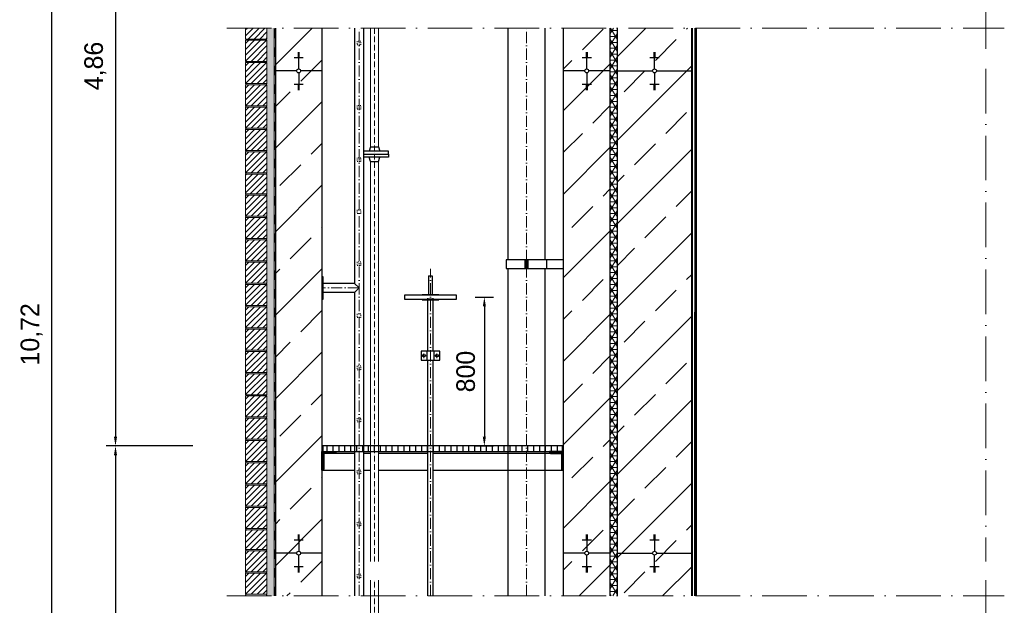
# Model space of a CAD drawing. Header units: millimetres. Extents: x -48448 to 452754, y -13941 to 17062.
# Tile 67 of 256: x 11758 to 17056, y -741 to 2408. Entities that reach past the tile are written whole.
import ezdxf

# ---------------------------------------------------------------- set-up
doc = ezdxf.new("R2010")
doc.units = ezdxf.units.MM
doc.linetypes.add('ACAD_ISO10W100', pattern=[18, 12, -3, 0, -3])
doc.linetypes.add('JIS_02_1.0', pattern=[2, 1, -1])
doc.layers.add('Bemaßung', color=7, linetype='Continuous', lineweight=13)
doc.dimstyles.new('DIN', dxfattribs={"dimtxt": 2.5, "dimasz": 2.5, "dimexe": 1.25, "dimexo": 0.625, "dimtad": 1, "dimtih": 1, "dimdec": 4, "dimdsep": 46, "dimlunit": 6, "dimtxsty": 'Standard', "dimcen": 2.5, "dimadec": 0, "dimazin": 0, "dimtfac": 1, "dimtdec": 4, "dimtmove": 0, "dimatfit": 3, "dimfxl": 0, "dimtvp": 1, "dimtolj": 1, "dimtzin": 0, "dimarcsym": 0})
pattern_1 = [(45, (-70851.6295, 38435.7196), (-2.24506403, 2.24506403), [])]
pattern_2 = [(45, (-26299.62, 0), (-224.5064, 224.5064), []), (45, (-26075.1, 0), (-224.5064, 224.5064), [158.75, -79.375])]

# ---------------------------------------------------------------- blocks, each defined once
blk = doc.blocks.new('*D26')
at = {"layer": 'Bemaßung', "color": 0, "lineweight": -2, "transparency": 16777216}
for p, q in [((12433.9, 5202.1), (11880.4, 5202.1)), ((11930.4, -3720.2), (11930.4, 5152.1)), ((12683.9, -3770.2), (11880.4, -3770.2))]:
    blk.add_line(p, q, dxfattribs=at)
at = {"layer": 'Bemaßung', "color": 0, "transparency": 16777216}
for points in [[(11922, 5152.1), (11938.7, 5152.1), (11930.4, 5202.1)], [(11922, -3720.2), (11938.7, -3720.2), (11930.4, -3770.2)]]:
    blk.add_solid(points, dxfattribs=at)
at = {"layer": 'DEFPOINTS', "color": 0, "transparency": 16777216}
for p in [(11930.4, 5202.1), (13133.9, 5202.1), (13383.9, -3770.2)]:
    blk.add_point(p, dxfattribs=at)
at = {"layer": 'Bemaßung', "color": 0, "transparency": 16777216, "insert": (11822, 715.9), "char_height": 100, "attachment_point": 5, "rotation": 90}
blk.add_mtext('\\A1;10,72', dxfattribs=at)
blk = doc.blocks.new('*D28')
at = {"layer": 'Bemaßung', "color": 0, "lineweight": -2, "transparency": 16777216}
for p, q in [((12688.9, 4202.1), (12223.3, 4202.1)), ((12273.3, 4152.1), (12273.3, 165.9)), ((12688.9, 115.9), (12223.3, 115.9))]:
    blk.add_line(p, q, dxfattribs=at)
at = {"layer": 'Bemaßung', "color": 0, "transparency": 16777216}
for points in [[(12264.9, 4152.1), (12281.6, 4152.1), (12273.3, 4202.1)], [(12264.9, 165.9), (12281.6, 165.9), (12273.3, 115.9)]]:
    blk.add_solid(points, dxfattribs=at)
at = {"layer": 'DEFPOINTS', "color": 0, "transparency": 16777216}
for p in [(13388.9, 4202.1), (12273.3, 115.9), (13388.9, 115.9)]:
    blk.add_point(p, dxfattribs=at)
at = {"layer": 'Bemaßung', "color": 0, "transparency": 16777216, "insert": (12164.9, 2159), "char_height": 100, "attachment_point": 5, "rotation": 90}
blk.add_mtext('\\A1;4,86', dxfattribs=at)
blk = doc.blocks.new('*D29')
at = {"layer": 'Bemaßung', "color": 0, "lineweight": -2, "transparency": 16777216}
for p, q in [((12688.9, 115.9), (12223.3, 115.9)), ((12273.3, 65.9), (12273.3, -3720.2)), ((12683.9, -3770.2), (12223.3, -3770.2))]:
    blk.add_line(p, q, dxfattribs=at)
at = {"layer": 'Bemaßung', "color": 0, "transparency": 16777216}
for points in [[(12264.9, 65.9), (12281.6, 65.9), (12273.3, 115.9)], [(12264.9, -3720.2), (12281.6, -3720.2), (12273.3, -3770.2)]]:
    blk.add_solid(points, dxfattribs=at)
at = {"layer": 'DEFPOINTS', "color": 0, "transparency": 16777216}
for p in [(13388.9, 115.9), (12273.3, -3770.2), (13383.9, -3770.2)]:
    blk.add_point(p, dxfattribs=at)
at = {"layer": 'Bemaßung', "color": 0, "transparency": 16777216, "insert": (12164.9, -1827.1), "char_height": 100, "attachment_point": 5, "rotation": 90}
blk.add_mtext('\\A1;4,86', dxfattribs=at)
blk = doc.blocks.new('*D61')
at = {"layer": 'Bemaßung', "color": 0, "lineweight": -2, "transparency": 16777216}
for p, q in [((14207.9, 915.9), (14307.9, 915.9)), ((14257.9, 865.9), (14257.9, 165.9)), ((14207.9, 115.9), (14307.9, 115.9))]:
    blk.add_line(p, q, dxfattribs=at)
at = {"layer": 'Bemaßung', "color": 0, "transparency": 16777216}
for points in [[(14249.6, 865.9), (14266.2, 865.9), (14257.9, 915.9)], [(14249.6, 165.9), (14266.2, 165.9), (14257.9, 115.9)]]:
    blk.add_solid(points, dxfattribs=at)
at = {"layer": 'DEFPOINTS', "color": 0, "transparency": 16777216}
for p in [(14107.9, 915.9), (14107.9, 115.9), (14257.9, 115.9)]:
    blk.add_point(p, dxfattribs=at)
at = {"layer": 'Bemaßung', "color": 0, "transparency": 16777216, "insert": (14157.9, 515.9), "char_height": 100, "attachment_point": 5, "rotation": 90}
blk.add_mtext('\\A1;800', dxfattribs=at)

msp = doc.modelspace()

# ---------------------------------------------------------------- hatches: boundary and pattern name
at = {"lineweight": 18}
h = msp.add_hatch(dxfattribs=at)
h.set_pattern_fill('ANSI31', color=0, scale=7, style=0)
h.set_pattern_definition([(45, (-81890.728, 43364.72), (-15.715448, 15.715448), [])])
h.paths.add_polyline_path([(13087.883, 2362.632), (12972.883, 2362.632), (12972.883, 2303.942), (13087.883, 2303.942)])
h = msp.add_hatch()
h.set_pattern_fill('ANSI33', color=256, scale=50)
h.set_pattern_definition(pattern_2)
h.paths.add_polyline_path([(13383.883, 2362.632), (13133.883, 2362.632), (13133.883, -691.059), (13383.883, -691.059)])
h = msp.add_hatch()
h.set_pattern_fill('ANSI33', color=256, scale=50)
h.set_pattern_definition(pattern_2)
h.paths.add_polyline_path([(14933.883, 2362.632), (14683.883, 2362.632), (14683.883, -691.059), (14933.883, -691.059)])
at = {"lineweight": 5}
h = msp.add_hatch(dxfattribs=at)
h.set_pattern_fill('NET3', color=0, scale=10)
h.set_pattern_definition([(0, (-26299.617, 0), (0, 31.75), []), (60, (-26299.617, 0), (-27.496307, 15.875), []), (120, (-26299.617, 0), (-27.496307, -15.875), [])])
h.paths.add_polyline_path([(14973.883, 2362.632), (14933.883, 2362.632), (14933.883, -691.059), (14973.883, -691.059)])
h = msp.add_hatch()
h.set_pattern_fill('ANSI33', color=256, scale=50)
h.set_pattern_definition(pattern_2)
h.paths.add_polyline_path([(15373.884, 2362.632), (14973.883, 2362.632), (14973.883, -691.059), (15373.885, -691.059)])
at = {"lineweight": 18}
h = msp.add_hatch(dxfattribs=at)
h.set_pattern_fill('ANSI31', color=0, scale=7, style=0)
h.set_pattern_definition([(45, (-74423.282, 39946.61), (-15.715448, 15.715448), [])])
h.paths.add_polyline_path([(13087.883, 2296.942), (12972.883, 2296.942), (12972.883, 2183.942), (13087.883, 2183.942)])
h = msp.add_hatch(dxfattribs=at)
h.set_pattern_fill('ANSI31', color=0, scale=7, style=0)
h.set_pattern_definition([(45, (-74423.282, 39826.61), (-15.715448, 15.715448), [])])
h.paths.add_polyline_path([(13087.883, 2176.942), (12972.883, 2176.942), (12972.883, 2063.942), (13087.883, 2063.942)])
at = {"lineweight": 9}
h = msp.add_hatch(dxfattribs=at)
h.set_pattern_fill('ANSI31', color=256, angle=90)
h.set_pattern_definition([(135, (-26299.6175, 0), (-2.24506403, -2.24506403), [])])
h.paths.add_polyline_path([(15398.883, 2144.228), (15392.029, 2144.228), (15390.912, -691.059), (15398.883, -691.059)])
at = {"lineweight": 18}
h = msp.add_hatch(dxfattribs=at)
h.set_pattern_fill('ANSI31', color=0, scale=7, style=0)
h.set_pattern_definition([(45, (-74423.282, 39706.61), (-15.715448, 15.715448), [])])
h.paths.add_polyline_path([(13087.883, 2056.942), (12972.883, 2056.942), (12972.883, 1943.942), (13087.883, 1943.942)])
h = msp.add_hatch(dxfattribs=at)
h.set_pattern_fill('ANSI31', color=0, scale=7, style=0)
h.set_pattern_definition([(45, (-74423.282, 39586.61), (-15.715448, 15.715448), [])])
h.paths.add_polyline_path([(13087.883, 1936.942), (12972.883, 1936.942), (12972.883, 1823.942), (13087.883, 1823.942)])
h = msp.add_hatch(dxfattribs=at)
h.set_pattern_fill('ANSI31', color=0, scale=7, style=0)
h.set_pattern_definition([(45, (-74423.282, 39466.61), (-15.715448, 15.715448), [])])
h.paths.add_polyline_path([(13087.883, 1816.942), (12972.883, 1816.942), (12972.883, 1703.942), (13087.883, 1703.942)])
h = msp.add_hatch(dxfattribs=at)
h.set_pattern_fill('ANSI31', color=0, scale=7, style=0)
h.set_pattern_definition([(45, (-74423.282, 39346.61), (-15.715448, 15.715448), [])])
h.paths.add_polyline_path([(13087.883, 1696.942), (12972.883, 1696.942), (12972.883, 1583.942), (13087.883, 1583.942)])
h = msp.add_hatch(dxfattribs=at)
h.set_pattern_fill('ANSI31', color=0, scale=7, style=0)
h.set_pattern_definition([(45, (-11203.78, -2709.543), (-15.715448, 15.715448), [])])
h.paths.add_polyline_path([(13087.883, 1576.942), (12972.883, 1576.942), (12972.883, 1470.942), (13087.883, 1470.942)])
h = msp.add_hatch(dxfattribs=at)
h.set_pattern_fill('ANSI31', color=0, scale=7, style=0)
h.set_pattern_definition([(45, (-74423.282, 39113.61), (-15.715448, 15.715448), [])])
h.paths.add_polyline_path([(13087.883, 1463.942), (12972.883, 1463.942), (12972.883, 1350.942), (13087.883, 1350.942)])
h = msp.add_hatch(dxfattribs=at)
h.set_pattern_fill('ANSI31', color=0, scale=7, style=0)
h.set_pattern_definition([(45, (-74423.282, 38993.61), (-15.715448, 15.715448), [])])
h.paths.add_polyline_path([(13087.883, 1343.942), (12972.883, 1343.942), (12972.883, 1230.942), (13087.883, 1230.942)])
h = msp.add_hatch(dxfattribs=at)
h.set_pattern_fill('ANSI31', color=0, scale=7, style=0)
h.set_pattern_definition([(45, (-74423.282, 38873.61), (-15.715448, 15.715448), [])])
h.paths.add_polyline_path([(13087.883, 1223.942), (12972.883, 1223.942), (12972.883, 1110.942), (13087.883, 1110.942)])
h = msp.add_hatch(dxfattribs=at)
h.set_pattern_fill('ANSI31', color=0, scale=7, style=0)
h.set_pattern_definition([(45, (-74423.282, 38753.61), (-15.715448, 15.715448), [])])
h.paths.add_polyline_path([(13087.883, 1103.942), (12972.883, 1103.942), (12972.883, 990.942), (13087.883, 990.942)])
h = msp.add_hatch(dxfattribs=at)
h.set_pattern_fill('ANSI31', color=0, scale=7, style=0)
h.set_pattern_definition([(45, (-74423.282, 38633.61), (-15.715448, 15.715448), [])])
h.paths.add_polyline_path([(13087.883, 983.942), (12972.883, 983.942), (12972.883, 870.942), (13087.883, 870.942)])
h = msp.add_hatch(dxfattribs=at)
h.set_pattern_fill('ANSI31', color=0, scale=7, style=0)
h.set_pattern_definition([(45, (-74423.282, 38513.61), (-15.715448, 15.715448), [])])
h.paths.add_polyline_path([(13087.883, 863.942), (12972.883, 863.942), (12972.883, 750.942), (13087.883, 750.942)])
h = msp.add_hatch(dxfattribs=at)
h.set_pattern_fill('ANSI31', color=0, scale=7, style=0)
h.set_pattern_definition([(45, (-74423.282, 38393.61), (-15.715448, 15.715448), [])])
h.paths.add_polyline_path([(13087.883, 743.942), (12972.883, 743.942), (12972.883, 630.942), (13087.883, 630.942)])
h = msp.add_hatch(dxfattribs=at)
h.set_pattern_fill('ANSI31', color=0, scale=7, style=0)
h.set_pattern_definition([(45, (-74423.282, 38273.61), (-15.715448, 15.715448), [])])
h.paths.add_polyline_path([(13087.883, 623.942), (12972.883, 623.942), (12972.883, 510.942), (13087.883, 510.942)])
h = msp.add_hatch(dxfattribs=at)
h.set_pattern_fill('ANSI31', color=0, scale=7, style=0)
h.set_pattern_definition([(45, (-74423.282, 38153.61), (-15.715448, 15.715448), [])])
h.paths.add_polyline_path([(13087.883, 503.942), (12972.883, 503.942), (12972.883, 391.488), (13087.883, 391.488)])
h = msp.add_hatch(dxfattribs=at)
h.set_pattern_fill('ANSI31', color=0, scale=7, style=0)
h.set_pattern_definition([(45, (-74423.282, 38034.155), (-15.715448, 15.715448), [])])
h.paths.add_polyline_path([(13087.883, 384.488), (12972.883, 384.488), (12972.883, 271.488), (13087.883, 271.488)])
h = msp.add_hatch(dxfattribs=at)
h.set_pattern_fill('ANSI31', color=0, scale=7, style=0)
h.set_pattern_definition([(45, (-74423.282, 37914.155), (-15.715448, 15.715448), [])])
h.paths.add_polyline_path([(13087.883, 264.488), (12972.883, 264.488), (12972.883, 151.488), (13087.883, 151.488)])
h = msp.add_hatch(dxfattribs=at)
h.set_pattern_fill('ANSI31', color=0, scale=7, style=0)
h.set_pattern_definition([(45, (-74423.282, 37794.155), (-15.715448, 15.715448), [])])
h.paths.add_polyline_path([(13087.883, 144.488), (12972.883, 144.488), (12972.883, 31.488), (13087.883, 31.488)])
h = msp.add_hatch()
h.set_pattern_fill('ANSI31', color=256, scale=10, angle=45)
h.set_pattern_definition([(90, (-70851.63, 38435.72), (-31.75, 5e-15), [])])
h.paths.add_polyline_path([(13388.883, 85.942), (14678.883, 85.942), (14678.883, 115.942), (13388.883, 115.942)])
at = {"lineweight": 9}
h = msp.add_hatch(dxfattribs=at)
h.set_pattern_fill('ANSI31', color=256)
h.set_pattern_definition(pattern_1)
edge = h.paths.add_edge_path()
edge.add_line((13383.883, -14.058), (13383.883, 85.942))
edge.add_line((13383.883, 85.942), (13458.883, 85.942))
edge.add_line((13458.883, 85.942), (13458.883, 80.942))
edge.add_arc((13453.883, 80.942), 5, -90, 0, ccw=False)
edge.add_line((13453.883, 75.942), (13403.883, 75.942))
edge.add_arc((13403.883, 65.942), 10, 90, 180)
edge.add_line((13393.883, 65.942), (13393.883, -9.058))
edge.add_arc((13388.883, -9.058), 5, -90, 0, ccw=False)
edge.add_line((13388.883, -14.058), (13383.883, -14.058))
h = msp.add_hatch(dxfattribs=at)
h.set_pattern_fill('ANSI31', color=256)
h.set_pattern_definition(pattern_1)
edge = h.paths.add_edge_path()
edge.add_line((14683.883, -14.058), (14683.883, 85.942))
edge.add_line((14683.883, 85.942), (14608.883, 85.942))
edge.add_line((14608.883, 85.942), (14608.883, 80.942))
edge.add_arc((14613.883, 80.942), 5, 180, 270)
edge.add_line((14613.883, 75.942), (14663.883, 75.942))
edge.add_arc((14663.883, 65.942), 10, 0, 90, ccw=False)
edge.add_line((14673.883, 65.942), (14673.883, -9.058))
edge.add_arc((14678.883, -9.058), 5, 180, 270)
edge.add_line((14678.883, -14.058), (14683.883, -14.058))
at = {"lineweight": 18}
h = msp.add_hatch(dxfattribs=at)
h.set_pattern_fill('ANSI31', color=0, scale=7, style=0)
h.set_pattern_definition([(45, (-74423.282, 37674.155), (-15.715448, 15.715448), [])])
h.paths.add_polyline_path([(13087.883, 24.488), (12972.883, 24.488), (12972.883, -88.512), (13087.883, -88.512)])
h = msp.add_hatch(dxfattribs=at)
h.set_pattern_fill('ANSI31', color=0, scale=7, style=0)
h.set_pattern_definition([(45, (-74423.282, 37554.155), (-15.715448, 15.715448), [])])
h.paths.add_polyline_path([(13087.883, -95.512), (12972.883, -95.512), (12972.883, -208.512), (13087.883, -208.512)])
h = msp.add_hatch(dxfattribs=at)
h.set_pattern_fill('ANSI31', color=0, scale=7, style=0)
h.set_pattern_definition([(45, (-74423.282, 37434.155), (-15.715448, 15.715448), [])])
h.paths.add_polyline_path([(13087.883, -215.512), (12972.883, -215.512), (12972.883, -328.512), (13087.883, -328.512)])
h = msp.add_hatch(dxfattribs=at)
h.set_pattern_fill('ANSI31', color=0, scale=7, style=0)
h.set_pattern_definition([(45, (-11203.78, -4621.997), (-15.715448, 15.715448), [])])
h.paths.add_polyline_path([(13087.883, -335.512), (12972.883, -335.512), (12972.883, -441.512), (13087.883, -441.512)])
h = msp.add_hatch(dxfattribs=at)
h.set_pattern_fill('ANSI31', color=0, scale=7, style=0)
h.set_pattern_definition([(45, (-74423.282, 37201.155), (-15.715448, 15.715448), [])])
h.paths.add_polyline_path([(13087.883, -448.512), (12972.883, -448.512), (12972.883, -561.512), (13087.883, -561.512)])
h = msp.add_hatch(dxfattribs=at)
h.set_pattern_fill('ANSI31', color=0, scale=7, style=0)
h.set_pattern_definition([(45, (-74423.282, 37081.155), (-15.715448, 15.715448), [])])
h.paths.add_polyline_path([(13087.883, -568.512), (12972.883, -568.512), (12972.883, -681.512), (13087.883, -681.512)])
at = {"layer": 'Bemaßung', "lineweight": 5}
h = msp.add_hatch(dxfattribs=at)
h.set_pattern_fill('AR-SAND', color=256, scale=0.25)
h.set_pattern_definition([(37.5, (-26299.6175, 0), (-0.4000078, 12.235331), [0, -9.652, 0, -10.795, 0, -10.31875]), (7.5, (-26299.617, 0), (11.238082, 17.9206275), [0, -5.207, 0, -8.6995, 0, -3.33375]), (327.5, (-26307.428, 0), (19.7748093, 0.0359296), [0, -3.175, 0, -11.43, 0, -14.9225]), (317.5, (-26307.428, 0), (19.088911, 5.573233), [0, -1.5875, 0, -7.493, 0, -8.5725])])
h.paths.add_polyline_path([(13127.883, 2362.632), (13087.883, 2362.632), (13087.883, -691.059), (13127.883, -691.059)])

# ---------------------------------------------------------------- linework, layer by layer
at = {"linetype": 'ACAD_ISO10W100', "lineweight": 18, "ltscale": 20}
for p, q in [((16955.685, 4652.086), (16955.685, 2244.228)), ((12872.883, 2362.632), (17055.685, 2362.632)), ((16955.685, 2144.228), (16955.685, -506.337)), ((16955.685, -606.337), (16955.685, -4076.606)), ((12872.883, -691.059), (17055.685, -691.059))]:
    msp.add_line(p, q, dxfattribs=at)
at = {"lineweight": 9}
msp.add_line((13127.883, 2362.632), (13127.883, -691.059), dxfattribs=at)
at = {"linetype": 'JIS_02_1.0', "lineweight": 25, "ltscale": 50}
msp.add_line((13129.883, -691.059), (13129.883, 2362.632), dxfattribs=at)
for p, q in [((13133.883, 2362.632), (13133.883, -691.059)), ((13383.883, 2362.632), (13383.883, -691.059)), ((13559.733, 2362.632), (13559.733, 990.091)), ((13608.033, 2362.632), (13608.033, -691.059)), ((14383.883, 2362.632), (14383.883, 1116.041)), ((14583.883, 2362.632), (14583.883, 1116.041)), ((14683.883, 719.173), (14683.883, 2362.632)), ((14933.883, 2362.632), (14933.883, -691.059)), ((14973.883, -691.059), (14973.883, 2362.632)), ((15373.885, -691.059), (15373.884, 2362.632)), ((15377.883, -691.059), (15377.883, 2362.632)), ((15390.834, -691.059), (15392.121, 2362.632)), ((15398.883, -691.059), (15398.883, 2362.632)), ((13253.883, 2232.137), (13263.883, 2232.137)), ((13253.883, 2228.618), (13263.883, 2228.618)), ((13258.883, 2142.837), (13258.883, 2232.484)), ((14803.883, 2232.137), (14813.883, 2232.137)), ((14803.883, 2228.618), (14813.883, 2228.618)), ((14808.883, 2142.837), (14808.883, 2232.484)), ((15168.883, 2232.137), (15178.883, 2232.137)), ((15168.883, 2228.617), (15178.883, 2228.617)), ((15173.883, 2142.837), (15173.883, 2232.484)), ((13233.883, 2203.978), (13283.883, 2203.978)), ((13253.883, 2225.098), (13263.883, 2225.098)), ((13253.883, 2221.578), (13263.883, 2221.578)), ((13253.883, 2218.058), (13263.883, 2218.058)), ((13253.883, 2214.538), (13263.883, 2214.538)), ((13253.883, 2211.018), (13263.883, 2211.018)), ((13253.883, 2207.498), (13263.883, 2207.498)), ((14783.883, 2203.978), (14833.883, 2203.978)), ((14803.883, 2225.098), (14813.883, 2225.098)), ((14803.883, 2221.578), (14813.883, 2221.578)), ((14803.883, 2218.058), (14813.883, 2218.058)), ((14803.883, 2214.538), (14813.883, 2214.538)), ((14803.883, 2211.018), (14813.883, 2211.018)), ((14803.883, 2207.498), (14813.883, 2207.498)), ((15148.883, 2203.978), (15198.883, 2203.978)), ((15168.883, 2225.098), (15178.883, 2225.098)), ((15168.883, 2221.578), (15178.883, 2221.578)), ((15168.883, 2218.058), (15178.883, 2218.058)), ((15168.883, 2214.538), (15178.883, 2214.538)), ((15168.883, 2211.018), (15178.883, 2211.018)), ((15168.883, 2207.498), (15178.883, 2207.498)), ((13248.53, 2132.484), (13133.883, 2132.484)), ((13258.883, 2122.132), (13258.883, 2032.484)), ((13383.883, 2132.484), (13269.235, 2132.484)), ((14798.53, 2132.484), (14683.883, 2132.484)), ((14808.883, 2122.132), (14808.883, 2032.484)), ((14933.883, 2132.484), (14819.235, 2132.484)), ((14973.883, 2132.484), (15163.531, 2132.484)), ((15173.883, 2122.132), (15173.883, 2032.484)), ((15184.236, 2132.484), (15373.884, 2132.484)), ((13233.883, 2060.99), (13283.883, 2060.99)), ((13253.883, 2057.47), (13263.883, 2057.47)), ((13253.883, 2053.95), (13263.883, 2053.95)), ((13253.883, 2050.43), (13263.883, 2050.43)), ((13253.883, 2046.91), (13263.883, 2046.91)), ((13253.883, 2043.39), (13263.883, 2043.39)), ((13253.883, 2039.871), (13263.883, 2039.871)), ((13253.883, 2036.351), (13263.883, 2036.351)), ((13253.883, 2032.831), (13263.883, 2032.831)), ((14783.883, 2060.99), (14833.883, 2060.99)), ((14803.883, 2057.47), (14813.883, 2057.47)), ((14803.883, 2053.95), (14813.883, 2053.95)), ((14803.883, 2050.43), (14813.883, 2050.43)), ((14803.883, 2046.91), (14813.883, 2046.91)), ((14803.883, 2043.39), (14813.883, 2043.39)), ((14803.883, 2039.871), (14813.883, 2039.871)), ((14803.883, 2036.351), (14813.883, 2036.351)), ((14803.883, 2032.831), (14813.883, 2032.831)), ((15148.883, 2060.99), (15198.883, 2060.99)), ((15168.883, 2057.47), (15178.883, 2057.47)), ((15168.883, 2053.95), (15178.883, 2053.95)), ((15168.883, 2050.43), (15178.883, 2050.43)), ((15168.883, 2046.91), (15178.883, 2046.91)), ((15168.883, 2043.391), (15178.883, 2043.391)), ((15168.883, 2039.871), (15178.883, 2039.871)), ((15168.883, 2036.351), (15178.883, 2036.351)), ((15168.883, 2032.831), (15178.883, 2032.831)), ((13645.561, 1724.815), (13638.761, 1700.815)), ((13645.561, 1724.815), (13687.961, 1724.815)), ((13687.961, 1724.815), (13694.761, 1700.815)), ((13645.561, 1644.815), (13638.761, 1668.815)), ((13645.561, 1644.815), (13687.961, 1644.815)), ((13687.961, 1644.815), (13694.761, 1668.815)), ((14683.883, 1116.041), (14375.034, 1116.041)), ((14375.034, 1116.041), (14375.034, 1069.592)), ((14475.903, 1116.041), (14475.903, 1069.592)), ((14481.771, 1116.041), (14481.771, 1069.592)), ((14485.995, 1116.041), (14485.995, 1069.592)), ((14491.863, 1116.041), (14491.863, 1069.592)), ((14592.732, 1116.041), (14592.732, 1069.592)), ((14683.883, 1069.592), (14683.883, 1116.041)), ((14375.034, 1069.592), (14683.883, 1069.592)), ((14383.883, 1069.592), (14383.883, -691.059)), ((14583.883, 1069.592), (14583.883, -691.059)), ((13957.883, 1030.942), (13977.883, 1030.942)), ((13957.883, 1030.942), (13957.883, 928.598)), ((13977.883, 1030.942), (13977.883, 928.598)), ((13559.733, 990.091), (13389.883, 990.091)), ((13583.883, 965.941), (13559.733, 990.091)), ((13559.733, 941.791), (13583.883, 965.941)), ((13559.733, 941.791), (13389.883, 941.791)), ((13559.733, 941.791), (13559.733, -691.059)), ((14683.883, -691.059), (14683.883, 719.173)), ((13559.733, 75.942), (13453.883, 75.942)), ((13645.561, 75.942), (13608.033, 75.942)), ((13952.883, 75.942), (13687.961, 75.942)), ((14613.883, 75.942), (13982.883, 75.942)), ((13383.883, -14.058), (13559.733, -14.058)), ((13608.033, -14.058), (13645.561, -14.058)), ((13687.961, -14.058), (13952.883, -14.058)), ((13982.883, -14.058), (14683.883, -14.058)), ((13253.883, -361.32), (13263.883, -361.32)), ((13253.883, -364.84), (13263.883, -364.84)), ((13253.883, -368.36), (13263.883, -368.36)), ((13258.883, -360.973), (13258.883, -450.621)), ((14803.883, -361.32), (14813.883, -361.32)), ((14803.883, -364.84), (14813.883, -364.84)), ((14803.883, -368.36), (14813.883, -368.36)), ((14808.883, -360.973), (14808.883, -450.621)), ((15168.883, -361.32), (15178.883, -361.32)), ((15168.883, -364.84), (15178.883, -364.84)), ((15168.883, -368.36), (15178.883, -368.36)), ((15173.883, -360.973), (15173.883, -450.621)), ((13233.883, -389.479), (13283.883, -389.479)), ((13253.883, -371.88), (13263.883, -371.88)), ((13253.883, -375.4), (13263.883, -375.4)), ((13253.883, -378.92), (13263.883, -378.92)), ((13253.883, -382.439), (13263.883, -382.439)), ((13253.883, -385.959), (13263.883, -385.959)), ((14783.883, -389.479), (14833.883, -389.479)), ((14803.883, -371.88), (14813.883, -371.88)), ((14803.883, -375.4), (14813.883, -375.4)), ((14803.883, -378.92), (14813.883, -378.92)), ((14803.883, -382.439), (14813.883, -382.439)), ((14803.883, -385.959), (14813.883, -385.959)), ((15148.883, -389.479), (15198.883, -389.479)), ((15168.883, -371.88), (15178.883, -371.88)), ((15168.883, -375.4), (15178.883, -375.4)), ((15168.883, -378.919), (15178.883, -378.919)), ((15168.883, -382.439), (15178.883, -382.439)), ((15168.883, -385.959), (15178.883, -385.959)), ((13248.53, -460.973), (13133.883, -460.973)), ((13258.883, -560.973), (13258.883, -471.326)), ((13383.883, -460.973), (13269.235, -460.973)), ((14798.53, -460.973), (14683.883, -460.973)), ((14808.883, -560.973), (14808.883, -471.326)), ((14933.883, -460.973), (14819.235, -460.973)), ((14973.883, -460.973), (15163.531, -460.973)), ((15173.883, -560.973), (15173.883, -471.326)), ((15184.236, -460.973), (15373.884, -460.973)), ((13233.883, -532.467), (13283.883, -532.467)), ((13253.883, -535.987), (13263.883, -535.987)), ((13253.883, -539.507), (13263.883, -539.507)), ((13253.883, -543.027), (13263.883, -543.027)), ((13253.883, -546.547), (13263.883, -546.547)), ((13253.883, -550.067), (13263.883, -550.067)), ((13253.883, -553.587), (13263.883, -553.587)), ((13253.883, -557.107), (13263.883, -557.107)), ((13253.883, -560.627), (13263.883, -560.627)), ((14783.883, -532.467), (14833.883, -532.467)), ((14803.883, -535.987), (14813.883, -535.987)), ((14803.883, -539.507), (14813.883, -539.507)), ((14803.883, -543.027), (14813.883, -543.027)), ((14803.883, -546.547), (14813.883, -546.547)), ((14803.883, -550.067), (14813.883, -550.067)), ((14803.883, -553.587), (14813.883, -553.587)), ((14803.883, -557.107), (14813.883, -557.107)), ((14803.883, -560.627), (14813.883, -560.627)), ((15148.883, -532.467), (15198.883, -532.467)), ((15168.883, -535.987), (15178.883, -535.987)), ((15168.883, -539.507), (15178.883, -539.507)), ((15168.883, -543.027), (15178.883, -543.027)), ((15168.883, -546.547), (15178.883, -546.547)), ((15168.883, -550.067), (15178.883, -550.067)), ((15168.883, -553.587), (15178.883, -553.587)), ((15168.883, -557.107), (15178.883, -557.107)), ((15168.883, -560.627), (15178.883, -560.627))]:
    msp.add_line(p, q)
at = {"linetype": 'ACAD_ISO10W100', "lineweight": 18, "ltscale": 5}
for p, q in [((13583.883, -691.059), (13583.883, 2362.632)), ((14483.883, -691.059), (14483.883, 2362.632)), ((13967.883, -691.059), (13967.883, 1068.417)), ((13583.883, 965.941), (13389.883, 965.941))]:
    msp.add_line(p, q, dxfattribs=at)
at = {"linetype": 'ACAD_ISO10W100', "lineweight": 18, "ltscale": 2.5}
for p, q in [((13666.761, 2362.632), (13666.761, -506.337)), ((13666.761, -3530.872), (13666.761, -606.337))]:
    msp.add_line(p, q, dxfattribs=at)
at = {"color": 253, "linetype": 'JIS_02_1.0', "lineweight": 9, "ltscale": 25}
for p, q in [((13945.738, 601.25), (13920.028, 601.25)), ((13932.883, 588.395), (13932.883, 614.105)), ((13990.028, 601.25), (14015.738, 601.25)), ((14002.883, 588.395), (14002.883, 614.105))]:
    msp.add_line(p, q, dxfattribs=at)
at = {"lineweight": 18}
for points in [[(13087.883, 2362.632), (13087.883, 2303.942), (12972.883, 2303.942), (12972.883, 2362.632)], [(13087.883, 2296.942), (12972.883, 2296.942), (12972.883, 2183.942), (13087.883, 2183.942), (13087.883, 2296.942)], [(13087.883, 2176.942), (12972.883, 2176.942), (12972.883, 2063.942), (13087.883, 2063.942), (13087.883, 2176.942)], [(13087.883, 2056.942), (12972.883, 2056.942), (12972.883, 1943.942), (13087.883, 1943.942), (13087.883, 2056.942)], [(13087.883, 1936.942), (12972.883, 1936.942), (12972.883, 1823.942), (13087.883, 1823.942), (13087.883, 1936.942)], [(13087.883, 1816.942), (12972.883, 1816.942), (12972.883, 1703.942), (13087.883, 1703.942), (13087.883, 1816.942)], [(13087.883, 1696.942), (12972.883, 1696.942), (12972.883, 1583.942), (13087.883, 1583.942), (13087.883, 1696.942)], [(13087.883, 1463.942), (12972.883, 1463.942), (12972.883, 1350.942), (13087.883, 1350.942), (13087.883, 1463.942)], [(13087.883, 1343.942), (12972.883, 1343.942), (12972.883, 1230.942), (13087.883, 1230.942), (13087.883, 1343.942)], [(13087.883, 1223.942), (12972.883, 1223.942), (12972.883, 1110.942), (13087.883, 1110.942), (13087.883, 1223.942)], [(13087.883, 1103.942), (12972.883, 1103.942), (12972.883, 990.942), (13087.883, 990.942), (13087.883, 1103.942)], [(13087.883, 983.942), (12972.883, 983.942), (12972.883, 870.942), (13087.883, 870.942), (13087.883, 983.942)], [(13087.883, 863.942), (12972.883, 863.942), (12972.883, 750.942), (13087.883, 750.942), (13087.883, 863.942)], [(13087.883, 743.942), (12972.883, 743.942), (12972.883, 630.942), (13087.883, 630.942), (13087.883, 743.942)], [(13087.883, 623.942), (12972.883, 623.942), (12972.883, 510.942), (13087.883, 510.942), (13087.883, 623.942)], [(13087.883, 503.942), (12972.883, 503.942), (12972.883, 391.488), (13087.883, 391.488), (13087.883, 503.942)], [(13087.883, 384.488), (12972.883, 384.488), (12972.883, 271.488), (13087.883, 271.488), (13087.883, 384.488)], [(13087.883, 264.488), (12972.883, 264.488), (12972.883, 151.488), (13087.883, 151.488), (13087.883, 264.488)], [(13087.883, 144.488), (12972.883, 144.488), (12972.883, 31.488), (13087.883, 31.488), (13087.883, 144.488)], [(13087.883, 24.488), (12972.883, 24.488), (12972.883, -88.512), (13087.883, -88.512), (13087.883, 24.488)], [(13087.883, -95.512), (12972.883, -95.512), (12972.883, -208.512), (13087.883, -208.512), (13087.883, -95.512)], [(13087.883, -215.512), (12972.883, -215.512), (12972.883, -328.512), (13087.883, -328.512), (13087.883, -215.512)], [(13087.883, -448.512), (12972.883, -448.512), (12972.883, -561.512), (13087.883, -561.512), (13087.883, -448.512)], [(13087.883, -568.512), (12972.883, -568.512), (12972.883, -681.512), (13087.883, -681.512), (13087.883, -568.512)]]:
    msp.add_lwpolyline(points, dxfattribs=at)
at = {"linetype": 'JIS_02_1.0', "lineweight": 18, "ltscale": 5}
for points in [[(13573.883, 2272.086), (13593.883, 2272.086), (13593.883, 2292.086), (13573.883, 2292.086)], [(13573.883, 1925.942), (13593.883, 1925.942), (13593.883, 1945.942), (13573.883, 1945.942)], [(13573.883, 1645.942), (13593.883, 1645.942), (13593.883, 1665.942), (13573.883, 1665.942)], [(13573.883, 1365.942), (13593.883, 1365.942), (13593.883, 1385.942), (13573.883, 1385.942)], [(13573.883, 1085.942), (13593.883, 1085.942), (13593.883, 1105.942), (13573.883, 1105.942)], [(13573.883, 805.942), (13593.883, 805.942), (13593.883, 825.942), (13573.883, 825.942)], [(13573.883, 525.942), (13593.883, 525.942), (13593.883, 545.942), (13573.883, 545.942)], [(13573.883, 245.942), (13593.883, 245.942), (13593.883, 265.942), (13573.883, 265.942)], [(13573.883, -34.058), (13593.883, -34.058), (13593.883, -14.058), (13573.883, -14.058)], [(13573.883, -314.058), (13593.883, -314.058), (13593.883, -294.058), (13573.883, -294.058)], [(13573.883, -594.058), (13593.883, -594.058), (13593.883, -574.058), (13573.883, -574.058)]]:
    msp.add_lwpolyline(points, close=True, dxfattribs=at)
for points in [[(13608.033, 1684.815), (13741.761, 1684.815), (13741.761, 1700.815), (13608.033, 1700.815)], [(13608.033, 1684.815), (13741.761, 1684.815), (13741.761, 1668.815), (13608.033, 1668.815)], [(14012.983, 925.942), (14012.983, 928.598), (13922.783, 928.598), (13922.783, 925.942)], [(13922.783, 905.942), (13922.783, 901.297), (14012.983, 901.297), (14012.983, 905.942)], [(13952.883, 911.297), (13952.883, 626.25)], [(13982.883, 905.942), (13952.883, 905.942)], [(13982.883, 626.25), (13982.883, 911.297)], [(13952.883, 576.25), (13952.883, -691.059)], [(13982.883, -691.059), (13982.883, 576.25)]]:
    msp.add_lwpolyline(points)
at = {"color": 0, "lineweight": 18}
for points in [[(13087.883, 1576.942), (12972.883, 1576.942), (12972.883, 1470.942), (13087.883, 1470.942), (13087.883, 1576.942)], [(13087.883, -335.512), (12972.883, -335.512), (12972.883, -441.512), (13087.883, -441.512), (13087.883, -335.512)]]:
    msp.add_lwpolyline(points, dxfattribs=at)
for points in [[(13383.883, 905.941), (13389.883, 905.941), (13389.883, 1025.941), (13383.883, 1025.941)], [(13827.883, 905.942), (14107.883, 905.942), (14107.883, 925.942), (13827.883, 925.942)], [(13917.883, 576.25), (14017.883, 576.25), (14017.883, 626.25), (13917.883, 626.25)], [(13947.883, 576.25), (13987.883, 576.25), (13987.883, 626.25), (13947.883, 626.25)], [(13388.883, 85.942), (14678.883, 85.942), (14678.883, 115.942), (13388.883, 115.942)]]:
    msp.add_lwpolyline(points, close=True)
at = {"color": 253, "linetype": 'JIS_02_1.0', "lineweight": 9, "ltscale": 25}
for points in [[(13932.635, 592.704), (13940.345, 596.399), (13940.593, 604.945), (13933.131, 609.796), (13925.421, 606.101), (13925.173, 597.555)], [(14003.131, 592.704), (13995.421, 596.399), (13995.173, 604.945), (14002.635, 609.796), (14010.345, 606.101), (14010.593, 597.555)]]:
    msp.add_lwpolyline(points, close=True, dxfattribs=at)
for points in [[(13383.883, -14.058), (13383.883, 85.942), (13458.883, 85.942), (13458.883, 80.942, -0.41421356), (13453.883, 75.942), (13403.883, 75.942, 0.41421356), (13393.883, 65.942), (13393.883, -9.058, -0.41421356), (13388.883, -14.058)], [(14683.883, -14.058), (14683.883, 85.942), (14608.883, 85.942), (14608.883, 80.942, 0.41421356), (14613.883, 75.942), (14663.883, 75.942, -0.41421356), (14673.883, 65.942), (14673.883, -9.058, 0.41421356), (14678.883, -14.058)]]:
    msp.add_lwpolyline(points, format="xyb", close=True)
for centre in [(13258.883, 2132.484), (14808.883, 2132.484), (15173.883, 2132.484), (13258.883, -460.973), (14808.883, -460.973), (15173.883, -460.973)]:
    msp.add_circle(centre, 10.353)
for centre in [(13932.883, 601.25), (14002.883, 601.25)]:
    msp.add_circle(centre, 5, dxfattribs=at)
at = {"lineweight": 18}
for centre, start, end in [((12970.305, 2300.442), 306.378769, 53.621231), ((13090.461, 2300.442), 126.378769, 233.621231), ((12970.305, 2180.442), 306.378769, 53.621231), ((13090.461, 2180.442), 126.378769, 233.621231), ((12970.305, 2060.442), 306.378769, 53.621231), ((13090.461, 2060.442), 126.378769, 233.621231), ((12970.305, 1940.442), 306.378769, 53.621231), ((13090.461, 1940.442), 126.378769, 233.621231), ((12970.305, 1820.442), 306.378769, 53.621231), ((13090.461, 1820.442), 126.378769, 233.621231), ((12970.305, 1700.442), 306.378769, 53.621231), ((13090.461, 1700.442), 126.378769, 233.621231), ((12970.305, 1580.442), 306.378769, 53.621231), ((13090.461, 1580.442), 126.378769, 233.621231), ((12970.305, 1467.442), 306.378769, 53.621231), ((13090.461, 1467.442), 126.378769, 233.621231), ((12970.305, 1347.442), 306.378769, 53.621231), ((13090.461, 1347.442), 126.378769, 233.621231), ((12970.305, 1227.442), 306.378769, 53.621231), ((13090.461, 1227.442), 126.378769, 233.621231), ((12970.305, 1107.442), 306.378769, 53.621231), ((13090.461, 1107.442), 126.378769, 233.621231), ((12970.305, 987.442), 306.378769, 53.621231), ((13090.461, 987.442), 126.378769, 233.621231), ((12970.305, 867.442), 306.378769, 53.621231), ((13090.461, 867.442), 126.378769, 233.621231), ((12970.305, 747.442), 306.378769, 53.621231), ((13090.461, 747.442), 126.378769, 233.621231), ((12970.305, 627.442), 306.378769, 53.621231), ((13090.461, 627.442), 126.378769, 233.621231), ((12970.305, 507.442), 306.378769, 53.621231), ((13090.461, 507.442), 126.378769, 233.621231), ((12970.305, 387.988), 306.378769, 53.621231), ((13090.461, 387.988), 126.378769, 233.621231), ((12970.305, 267.988), 306.378769, 53.621231), ((13090.461, 267.988), 126.378769, 233.621231), ((12970.305, 147.988), 306.378769, 53.621231), ((13090.461, 147.988), 126.378769, 233.621231), ((12970.305, 27.988), 306.378769, 53.621231), ((13090.461, 27.988), 126.378769, 233.621231), ((12970.305, -92.012), 306.378769, 53.621231), ((13090.461, -92.012), 126.378769, 233.621231), ((12970.305, -212.012), 306.378769, 53.621231), ((13090.461, -212.012), 126.378769, 233.621231), ((12970.305, -332.012), 306.378769, 53.621231), ((13090.461, -332.012), 126.378769, 233.621231), ((12970.305, -445.012), 306.378769, 53.621231), ((13090.461, -445.012), 126.378769, 233.621231), ((12970.305, -565.012), 306.378769, 53.621231), ((13090.461, -565.012), 126.378769, 233.621231), ((12970.305, -685.012), 306.378769, 53.621231), ((13090.461, -685.012), 126.378769, 233.621231)]:
    msp.add_arc(centre, 4.347, start, end, dxfattribs=at)
at = {"layer": 'Bemaßung'}
for p, q in [((13645.561, 1724.815), (13645.561, 2362.632)), ((13687.961, 1724.815), (13687.961, 2362.632)), ((13645.561, -506.337), (13645.561, 1644.815)), ((13687.961, 1644.815), (13687.961, -506.337)), ((13645.561, -1132.478), (13645.561, -606.337)), ((13687.961, -1132.478), (13687.961, -606.337))]:
    msp.add_line(p, q, dxfattribs=at)

# ---------------------------------------------------------------- dimensions: what is measured, and where the dimension line sits
for base, p1, p2, text, override, picture, middle in [((11930.359, 5202.086), (13383.883, -3770.203), (13133.883, 5202.086), '10,72', {"dimscale": 100, "dimtxt": 1, "dimasz": 0.5, "dimexe": 0.5, "dimexo": 7, "dimgap": 0.5, "dimtih": 0, "dimdec": 2, "dimzin": 8, "dimlunit": 6, "dimsah": 1, "dimtmove": 2}, '*D26', (11822.026, 715.942)), ((12273.251, 115.942), (13388.883, 4202.086), (13388.883, 115.942), '4,86', {"dimscale": 100, "dimtxt": 1, "dimasz": 0.5, "dimexe": 0.5, "dimexo": 7, "dimgap": 0.5, "dimtih": 0, "dimdec": 2, "dimsah": 1, "dimtmove": 2}, '*D28', (12164.917, 2159.014)), ((12273.251, -3770.203), (13388.883, 115.942), (13383.883, -3770.203), '4,86', {"dimscale": 100, "dimtxt": 1, "dimasz": 0.5, "dimexe": 0.5, "dimexo": 7, "dimgap": 0.5, "dimtih": 0, "dimdec": 2, "dimsah": 1, "dimtmove": 2}, '*D29', (12164.917, -1827.13))]:
    dim = msp.add_linear_dim(base=base, p1=p1, p2=p2, angle=90, text=text, dimstyle='DIN', override=override, dxfattribs=at)
    dim.commit()
    dim.dimension.update_dxf_attribs({"geometry": picture, "text_midpoint": middle})
dim = msp.add_linear_dim(base=(14257.895, 115.942), p1=(14107.883, 915.942), p2=(14107.883, 115.942), angle=90, dimstyle='DIN', override={"dimscale": 100, "dimtxt": 1, "dimasz": 0.5, "dimexe": 0.5, "dimexo": 1, "dimgap": 0.5, "dimtih": 0, "dimdec": 2, "dimsah": 1, "dimtmove": 2}, dxfattribs=at)
dim.commit()
dim.dimension.update_dxf_attribs({"geometry": '*D61', "text_midpoint": (14157.895, 515.942)})

doc.saveas('drawing.dxf')
